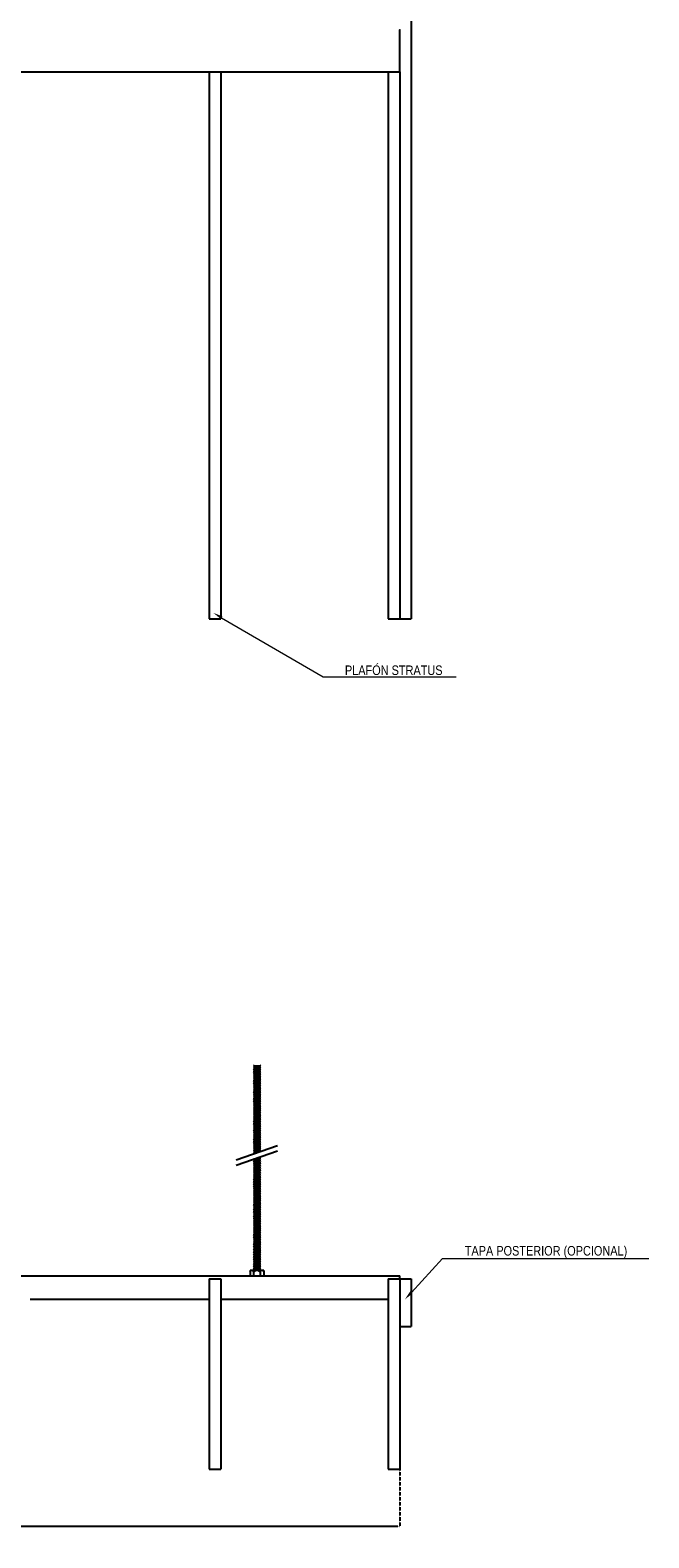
# Model space of a CAD drawing. Header units: millimetres. Extents: x 2538 to 24562, y 4449 to 23795.
# Tile 185 of 256: x 20633 to 21282, y 9377 to 10960. Entities that reach past the tile are written whole.
import ezdxf
from ezdxf import colors
from ezdxf.entities.mleader import LeaderData, LeaderLine
from ezdxf.math import Vec2, Vec3

# ---------------------------------------------------------------- set-up
doc = ezdxf.new("R2010")
doc.units = ezdxf.units.MM
doc.header["$PDMODE"] = 3
doc.linetypes.add('HIDDEN', pattern=[0.375, 0.25, -0.125])
doc.layers.add('_HD_tornillo', color=30, linetype='Continuous')
doc.layers.add('HD021_Text', color=2, linetype='Continuous', lineweight=9)
doc.layers.add('Make2D$Visible$Curves', color=7, linetype='Continuous', true_color=0x000000)
doc.layers.add('MEDIDAS', color=1, linetype='Continuous', true_color=0xff0000)
doc.styles.add('Arial Narrow', font='ARIALN.TTF')
doc.dimstyles.new('HD_DIM', dxfattribs={"dimtxt": 8, "dimasz": 2, "dimexe": 1, "dimexo": 0, "dimgap": 2, "dimtad": 0, "dimdec": 0, "dimzin": 0, "dimdsep": 46, "dimtxsty": 'Standard', "dimcen": 0, "dimclrd": 256, "dimclre": 251, "dimclrt": 7, "dimadec": 0, "dimazin": 0, "dimtp": 0.05, "dimtm": 0.05, "dimtfac": 0.6, "dimtdec": 0, "dimtofl": 0, "dimtmove": 0, "dimatfit": 3, "dimfxl": 1, "dimtolj": 2, "dimtzin": 0, "dimarcsym": 0})

# ---------------------------------------------------------------- blocks, each defined once
blk = doc.blocks.new('*D81')
at = {"layer": 'Defpoints', "color": 0, "transparency": 16777216}
for p in [(18620.5, 9449), (21020.5, 9449), (21020.5, 9388.9)]:
    blk.add_point(p, dxfattribs=at)
at = {"layer": 'MEDIDAS', "color": 251, "linetype": 'HIDDEN', "lineweight": -2, "transparency": 16777216}
for p, q in [((18620.5, 9449), (18620.5, 9387.9)), ((21020.5, 9449), (21020.5, 9387.9))]:
    blk.add_line(p, q, dxfattribs=at)
at = {"layer": 'MEDIDAS', "lineweight": -2, "transparency": 16777216}
for p, q in [((18622.5, 9388.9), (19793.2, 9388.9)), ((21018.5, 9388.9), (19847.8, 9388.9))]:
    blk.add_line(p, q, dxfattribs=at)
at = {"layer": 'MEDIDAS', "transparency": 16777216}
for points in [[(18622.5, 9389.2), (18622.5, 9388.6), (18620.5, 9388.9)], [(21018.5, 9389.2), (21018.5, 9388.6), (21020.5, 9388.9)]]:
    blk.add_solid(points, dxfattribs=at)
at = {"layer": 'MEDIDAS', "color": 7, "transparency": 16777216, "insert": (19820.5, 9388.9), "char_height": 8, "attachment_point": 5}
blk.add_mtext('\\A2;2400 mm', dxfattribs=at)

msp = doc.modelspace()

# ---------------------------------------------------------------- linework, layer by layer
at = {"layer": '_HD_tornillo'}
for p, q in [((20867.7, 9873.3), (20867.1, 9872.5)), ((20867.1, 9872.5), (20874.2, 9872.6)), ((20867.1, 9872.5), (20867.7, 9871.8)), ((20867.7, 9870.9), (20867.1, 9870.1)), ((20867.1, 9870.1), (20874.2, 9870.3)), ((20867.1, 9870.1), (20867.7, 9869.4)), ((20867.7, 9868.6), (20867.1, 9867.8)), ((20867.1, 9867.8), (20874.2, 9868)), ((20867.1, 9867.8), (20867.7, 9867.1)), ((20867.7, 9866.3), (20867.1, 9865.4)), ((20867.1, 9865.4), (20874.2, 9865.6)), ((20867.1, 9865.4), (20867.7, 9864.8)), ((20867.7, 9863.9), (20867.1, 9863.1)), ((20867.1, 9863.1), (20874.2, 9863.3)), ((20867.1, 9863.1), (20867.7, 9862.4)), ((20867.7, 9871.8), (20873.7, 9872)), ((20867.7, 9871.8), (20867.7, 9870.9)), ((20867.7, 9870.9), (20873.7, 9871.1)), ((20867.7, 9869.4), (20873.7, 9869.6)), ((20867.7, 9869.4), (20867.7, 9868.6)), ((20867.7, 9868.6), (20873.7, 9868.9)), ((20867.7, 9867.1), (20873.7, 9867.4)), ((20867.7, 9867.1), (20867.7, 9866.3)), ((20867.7, 9866.3), (20873.7, 9866.5)), ((20867.7, 9864.8), (20873.7, 9865)), ((20867.7, 9864.8), (20867.7, 9863.9)), ((20867.7, 9863.9), (20873.7, 9864.1)), ((20873.7, 9873.5), (20874.2, 9872.6)), ((20873.7, 9872), (20874.2, 9872.6)), ((20873.7, 9872), (20873.7, 9871.1)), ((20873.7, 9871.1), (20874.2, 9870.3)), ((20873.7, 9869.6), (20874.2, 9870.3)), ((20873.7, 9869.6), (20873.7, 9868.9)), ((20873.7, 9868.9), (20874.2, 9868)), ((20873.7, 9867.4), (20874.2, 9868)), ((20873.7, 9867.4), (20873.7, 9866.5)), ((20873.7, 9866.5), (20874.2, 9865.6)), ((20873.7, 9865), (20874.2, 9865.6)), ((20873.7, 9865), (20873.7, 9864.1)), ((20873.7, 9864.1), (20874.2, 9863.3)), ((20873.7, 9862.6), (20874.2, 9863.3)), ((20867.7, 9861.5), (20867.1, 9860.7)), ((20867.1, 9860.7), (20874.2, 9860.8)), ((20867.1, 9860.7), (20867.7, 9860)), ((20867.7, 9859.1), (20867.1, 9858.3)), ((20867.1, 9858.3), (20874.2, 9858.4)), ((20867.1, 9858.3), (20867.7, 9857.6)), ((20867.7, 9856.7), (20867.1, 9855.8)), ((20867.1, 9855.8), (20874.2, 9856)), ((20867.1, 9855.8), (20867.7, 9855.2)), ((20867.7, 9854.3), (20867.1, 9853.4)), ((20867.1, 9853.4), (20874.2, 9853.6)), ((20867.1, 9853.4), (20867.7, 9852.8)), ((20867.7, 9851.9), (20867.1, 9851.1)), ((20867.1, 9851.1), (20874.2, 9851.2)), ((20867.1, 9851.1), (20867.7, 9850.4)), ((20867.7, 9849.6), (20867.1, 9848.8)), ((20867.1, 9848.8), (20874.2, 9848.9)), ((20867.1, 9848.8), (20867.7, 9848.1)), ((20867.7, 9862.4), (20873.7, 9862.6)), ((20867.7, 9862.4), (20867.7, 9861.5)), ((20867.7, 9861.5), (20873.7, 9861.7)), ((20867.7, 9860), (20873.7, 9860.2)), ((20867.7, 9860), (20867.7, 9859.1)), ((20867.7, 9859.1), (20873.7, 9859.3)), ((20867.7, 9857.6), (20873.7, 9857.8)), ((20867.7, 9857.6), (20867.7, 9856.7)), ((20867.7, 9856.7), (20873.7, 9856.9)), ((20867.7, 9855.2), (20873.7, 9855.4)), ((20867.7, 9855.2), (20867.7, 9854.3)), ((20867.7, 9854.3), (20873.7, 9854.5)), ((20867.7, 9852.8), (20873.7, 9853)), ((20867.7, 9852.8), (20867.7, 9851.9)), ((20867.7, 9851.9), (20873.7, 9852.1)), ((20867.7, 9850.4), (20873.7, 9850.6)), ((20867.7, 9850.4), (20867.7, 9849.6)), ((20867.7, 9849.6), (20873.7, 9849.8)), ((20867.7, 9848.1), (20873.7, 9848.3)), ((20867.7, 9848.1), (20867.7, 9847.2)), ((20867.7, 9847.2), (20873.7, 9847.5)), ((20873.7, 9862.6), (20873.7, 9861.7)), ((20873.7, 9861.7), (20874.2, 9860.8)), ((20873.7, 9860.2), (20874.2, 9860.8)), ((20873.7, 9860.2), (20873.7, 9859.3)), ((20873.7, 9859.3), (20874.2, 9858.4)), ((20873.7, 9857.8), (20874.2, 9858.4)), ((20873.7, 9857.8), (20873.7, 9856.9)), ((20873.7, 9856.9), (20874.2, 9856)), ((20873.7, 9855.4), (20874.2, 9856)), ((20873.7, 9855.4), (20873.7, 9854.5)), ((20873.7, 9854.5), (20874.2, 9853.6)), ((20873.7, 9853), (20874.2, 9853.6)), ((20873.7, 9853), (20873.7, 9852.1)), ((20873.7, 9852.1), (20874.2, 9851.2)), ((20873.7, 9850.6), (20874.2, 9851.2)), ((20873.7, 9850.6), (20873.7, 9849.8)), ((20873.7, 9849.8), (20874.2, 9848.9)), ((20873.7, 9848.3), (20874.2, 9848.9)), ((20873.7, 9848.3), (20873.7, 9847.5)), ((20873.7, 9847.5), (20874.2, 9846.6)), ((20867.7, 9847.2), (20867.1, 9846.4)), ((20867.1, 9846.4), (20874.2, 9846.6)), ((20867.1, 9846.4), (20867.7, 9845.7)), ((20867.7, 9844.9), (20867.1, 9844)), ((20867.1, 9844), (20874.2, 9844.2)), ((20867.1, 9844), (20867.7, 9843.4)), ((20867.7, 9842.6), (20867.1, 9841.8)), ((20867.1, 9841.8), (20874.2, 9841.9)), ((20867.1, 9841.8), (20867.7, 9841.1)), ((20867.7, 9840.1), (20867.1, 9839.2)), ((20867.1, 9839.2), (20874.2, 9839.4)), ((20867.1, 9839.2), (20867.7, 9838.6)), ((20867.7, 9837.8), (20867.1, 9837)), ((20867.1, 9837), (20874.2, 9837.1)), ((20867.1, 9837), (20867.7, 9836.3)), ((20867.7, 9835.4), (20867.1, 9834.6)), ((20867.1, 9834.6), (20874.2, 9834.8)), ((20867.1, 9834.6), (20867.7, 9833.9)), ((20867.7, 9833), (20867.1, 9832.2)), ((20867.1, 9832.2), (20874.2, 9832.4)), ((20867.1, 9832.2), (20867.7, 9831.6)), ((20867.7, 9845.7), (20873.7, 9846)), ((20867.7, 9845.7), (20867.7, 9844.9)), ((20867.7, 9844.9), (20873.7, 9845.1)), ((20867.7, 9843.4), (20873.7, 9843.6)), ((20867.7, 9843.4), (20867.7, 9842.6)), ((20867.7, 9842.6), (20873.7, 9842.8)), ((20867.7, 9841.1), (20873.7, 9841.3)), ((20867.7, 9841.1), (20867.7, 9840.1)), ((20867.7, 9840.1), (20873.7, 9840.3)), ((20867.7, 9838.6), (20873.7, 9838.8)), ((20867.7, 9838.6), (20867.7, 9837.8)), ((20867.7, 9837.8), (20873.7, 9838)), ((20867.7, 9836.3), (20873.7, 9836.5)), ((20867.7, 9836.3), (20867.7, 9835.4)), ((20867.7, 9835.4), (20873.7, 9835.6)), ((20867.7, 9833.9), (20873.7, 9834.2)), ((20867.7, 9833.9), (20867.7, 9833)), ((20867.7, 9833), (20873.7, 9833.3)), ((20867.7, 9831.6), (20873.7, 9831.8)), ((20867.7, 9831.6), (20867.7, 9830.6)), ((20873.7, 9846), (20874.2, 9846.6)), ((20873.7, 9846), (20873.7, 9845.1)), ((20873.7, 9845.1), (20874.2, 9844.2)), ((20873.7, 9843.6), (20874.2, 9844.2)), ((20873.7, 9843.6), (20873.7, 9842.8)), ((20873.7, 9842.8), (20874.2, 9841.9)), ((20873.7, 9841.3), (20874.2, 9841.9)), ((20873.7, 9841.3), (20873.7, 9840.3)), ((20873.7, 9840.3), (20874.2, 9839.4)), ((20873.7, 9838.8), (20874.2, 9839.4)), ((20873.7, 9838.8), (20873.7, 9838)), ((20873.7, 9838), (20874.2, 9837.1)), ((20873.7, 9836.5), (20874.2, 9837.1)), ((20873.7, 9836.5), (20873.7, 9835.6)), ((20873.7, 9835.7), (20874.2, 9834.8)), ((20873.7, 9834.2), (20874.2, 9834.8)), ((20873.7, 9834.2), (20873.7, 9833.3)), ((20873.7, 9833.3), (20874.2, 9832.4)), ((20873.7, 9831.8), (20874.2, 9832.4)), ((20873.7, 9831.8), (20873.7, 9830.9)), ((20867.7, 9830.6), (20867.1, 9829.8)), ((20867.1, 9829.8), (20874.2, 9830)), ((20867.1, 9829.8), (20867.7, 9829.1)), ((20867.7, 9828.3), (20867.1, 9827.4)), ((20867.1, 9827.4), (20874.2, 9827.6)), ((20867.1, 9827.4), (20867.7, 9826.8)), ((20867.7, 9826), (20867.1, 9825.2)), ((20867.1, 9825.2), (20874.2, 9825.3)), ((20867.1, 9825.2), (20867.7, 9824.5)), ((20867.7, 9823.6), (20867.1, 9822.8)), ((20867.1, 9822.8), (20874.2, 9823)), ((20867.1, 9822.8), (20867.7, 9822.1)), ((20867.7, 9821.2), (20867.1, 9820.4)), ((20867.1, 9820.4), (20874.2, 9820.6)), ((20867.1, 9820.4), (20867.7, 9819.7)), ((20867.7, 9818.8), (20867.1, 9818)), ((20867.1, 9818), (20874.2, 9818.2)), ((20867.1, 9818), (20867.7, 9817.3)), ((20867.7, 9816.4), (20867.1, 9815.6)), ((20867.1, 9815.6), (20874.2, 9815.8)), ((20867.1, 9815.6), (20867.7, 9814.9)), ((20867.7, 9830.6), (20873.7, 9830.9)), ((20867.7, 9829.1), (20873.7, 9829.4)), ((20867.7, 9829.1), (20867.7, 9828.3)), ((20867.7, 9828.3), (20873.7, 9828.5)), ((20867.7, 9826.8), (20873.7, 9827)), ((20867.7, 9826.8), (20867.7, 9826)), ((20867.7, 9826), (20873.7, 9826.2)), ((20867.7, 9824.5), (20873.7, 9824.7)), ((20867.7, 9824.5), (20867.7, 9823.6)), ((20867.7, 9823.6), (20873.7, 9823.8)), ((20867.7, 9822.1), (20873.7, 9822.3)), ((20867.7, 9822.1), (20867.7, 9821.2)), ((20867.7, 9821.2), (20873.7, 9821.5)), ((20867.7, 9819.7), (20873.7, 9820)), ((20867.7, 9819.7), (20867.7, 9818.8)), ((20867.7, 9818.8), (20873.7, 9819.1)), ((20867.7, 9817.3), (20873.7, 9817.6)), ((20867.7, 9817.3), (20867.7, 9816.4)), ((20867.7, 9816.4), (20873.7, 9816.7)), ((20873.7, 9830.9), (20874.2, 9830)), ((20873.7, 9829.4), (20874.2, 9830)), ((20873.7, 9829.4), (20873.7, 9828.5)), ((20873.7, 9828.5), (20874.2, 9827.6)), ((20873.7, 9827), (20874.2, 9827.6)), ((20873.7, 9827), (20873.7, 9826.2)), ((20873.7, 9826.2), (20874.2, 9825.3)), ((20873.7, 9824.7), (20874.2, 9825.3)), ((20873.7, 9824.7), (20873.7, 9823.8)), ((20873.7, 9823.8), (20874.2, 9823)), ((20873.7, 9822.3), (20874.2, 9823)), ((20873.7, 9822.3), (20873.7, 9821.5)), ((20873.7, 9821.5), (20874.2, 9820.6)), ((20873.7, 9820), (20874.2, 9820.6)), ((20873.7, 9820), (20873.7, 9819.1)), ((20873.7, 9819.1), (20874.2, 9818.2)), ((20873.7, 9817.6), (20874.2, 9818.2)), ((20873.7, 9817.6), (20873.7, 9816.7)), ((20873.7, 9816.7), (20874.2, 9815.8)), ((20873.7, 9815.2), (20874.2, 9815.8)), ((20867.7, 9814), (20867.1, 9813.2)), ((20867.1, 9813.2), (20874.2, 9813.4)), ((20867.1, 9813.2), (20867.7, 9812.5)), ((20867.7, 9811.6), (20867.1, 9810.8)), ((20867.1, 9810.8), (20874.2, 9811)), ((20867.1, 9810.8), (20867.7, 9810.1)), ((20867.7, 9809.2), (20867.1, 9808.4)), ((20867.1, 9808.4), (20874.2, 9808.6)), ((20867.1, 9808.4), (20867.7, 9807.7)), ((20867.7, 9806.9), (20867.1, 9806.1)), ((20867.1, 9806.1), (20874.2, 9806.3)), ((20867.1, 9806.1), (20867.7, 9805.4)), ((20867.7, 9804.6), (20867.1, 9803.8)), ((20867.1, 9803.8), (20874.2, 9803.9)), ((20867.1, 9803.8), (20867.7, 9803.1)), ((20867.7, 9802.2), (20867.1, 9801.4)), ((20867.1, 9801.4), (20874.2, 9801.6)), ((20867.1, 9801.4), (20867.7, 9800.7)), ((20867.7, 9799.9), (20867.1, 9799.1)), ((20867.7, 9814.9), (20873.7, 9815.2)), ((20867.7, 9814.9), (20867.7, 9814)), ((20867.7, 9814), (20873.7, 9814.2)), ((20867.7, 9812.5), (20873.7, 9812.7)), ((20867.7, 9812.5), (20867.7, 9811.6)), ((20867.7, 9811.6), (20873.7, 9811.8)), ((20867.7, 9810.1), (20873.7, 9810.3)), ((20867.7, 9810.1), (20867.7, 9809.2)), ((20867.7, 9809.2), (20873.7, 9809.4)), ((20867.7, 9807.7), (20873.7, 9808)), ((20867.7, 9807.7), (20867.7, 9806.9)), ((20867.7, 9806.9), (20873.7, 9807.2)), ((20867.7, 9805.4), (20873.7, 9805.7)), ((20867.7, 9805.4), (20867.7, 9804.6)), ((20867.7, 9804.6), (20873.7, 9804.8)), ((20867.7, 9803.1), (20873.7, 9803.3)), ((20867.7, 9803.1), (20867.7, 9802.2)), ((20867.7, 9802.2), (20873.7, 9802.4)), ((20867.7, 9800.7), (20873.7, 9800.9)), ((20867.7, 9800.7), (20867.7, 9799.9)), ((20867.7, 9799.9), (20873.7, 9800.2)), ((20873.7, 9815.2), (20873.7, 9814.2)), ((20873.7, 9814.2), (20874.2, 9813.4)), ((20873.7, 9812.7), (20874.2, 9813.4)), ((20873.7, 9812.7), (20873.7, 9811.8)), ((20873.7, 9811.8), (20874.2, 9811)), ((20873.7, 9810.3), (20874.2, 9811)), ((20873.7, 9810.3), (20873.7, 9809.4)), ((20873.7, 9809.5), (20874.2, 9808.6)), ((20873.7, 9808), (20874.2, 9808.6)), ((20873.7, 9808), (20873.7, 9807.2)), ((20873.7, 9807.2), (20874.2, 9806.3)), ((20873.7, 9805.7), (20874.2, 9806.3)), ((20873.7, 9805.7), (20873.7, 9804.8)), ((20873.7, 9804.8), (20874.2, 9803.9)), ((20873.7, 9803.3), (20874.2, 9803.9)), ((20873.7, 9803.3), (20873.7, 9802.4)), ((20873.7, 9802.4), (20874.2, 9801.6)), ((20873.7, 9800.9), (20874.2, 9801.6)), ((20873.7, 9800.9), (20873.7, 9800.2)), ((20873.7, 9800.2), (20874.2, 9799.3)), ((20848.6, 9774), (20892.1, 9789)), ((20867.1, 9799.1), (20874.2, 9799.3)), ((20867.1, 9799.1), (20867.7, 9798.4)), ((20867.7, 9797.4), (20867.1, 9796.6)), ((20867.1, 9796.6), (20874.2, 9796.8)), ((20867.1, 9796.6), (20867.7, 9795.9)), ((20867.7, 9795.1), (20867.1, 9794.3)), ((20867.1, 9794.3), (20874.2, 9794.5)), ((20867.1, 9794.3), (20867.7, 9793.6)), ((20867.7, 9792.8), (20867.1, 9791.9)), ((20867.1, 9791.9), (20874.2, 9792.1)), ((20867.1, 9791.9), (20867.7, 9791.3)), ((20867.7, 9790.4), (20867.1, 9789.6)), ((20867.1, 9789.6), (20874.2, 9789.7)), ((20867.1, 9789.6), (20867.7, 9788.9)), ((20867.7, 9788), (20867.1, 9787.2)), ((20867.1, 9787.2), (20874.2, 9787.3)), ((20867.1, 9787.2), (20867.7, 9786.5)), ((20867.7, 9785.6), (20867.1, 9784.8)), ((20867.1, 9784.8), (20874.2, 9785)), ((20867.1, 9784.8), (20867.7, 9784.1)), ((20867.7, 9798.4), (20873.7, 9798.7)), ((20867.7, 9798.4), (20867.7, 9797.4)), ((20867.7, 9797.4), (20873.7, 9797.6)), ((20867.7, 9795.9), (20873.7, 9796.1)), ((20867.7, 9795.9), (20867.7, 9795.1)), ((20867.7, 9795.1), (20873.7, 9795.4)), ((20867.7, 9793.6), (20873.7, 9793.9)), ((20867.7, 9793.6), (20867.7, 9792.8)), ((20867.7, 9792.8), (20873.7, 9793)), ((20867.7, 9791.3), (20873.7, 9791.5)), ((20867.7, 9791.3), (20867.7, 9790.4)), ((20867.7, 9790.4), (20873.7, 9790.6)), ((20867.7, 9788.9), (20873.7, 9789.1)), ((20867.7, 9788.9), (20867.7, 9788)), ((20867.7, 9788), (20873.7, 9788.2)), ((20867.7, 9786.5), (20873.7, 9786.7)), ((20867.7, 9786.5), (20867.7, 9785.6)), ((20867.7, 9785.6), (20873.7, 9785.8)), ((20867.7, 9784.1), (20873.7, 9784.3)), ((20867.7, 9784.1), (20867.7, 9783.3)), ((20873.7, 9798.7), (20874.2, 9799.3)), ((20873.7, 9798.7), (20873.7, 9797.6)), ((20873.7, 9797.6), (20874.2, 9796.8)), ((20873.7, 9796.1), (20874.2, 9796.8)), ((20873.7, 9796.1), (20873.7, 9795.4)), ((20873.7, 9795.4), (20874.2, 9794.5)), ((20873.7, 9793.9), (20874.2, 9794.5)), ((20873.7, 9793.9), (20873.7, 9793)), ((20873.7, 9793), (20874.2, 9792.1)), ((20873.7, 9791.5), (20874.2, 9792.1)), ((20873.7, 9791.5), (20873.7, 9790.6)), ((20873.7, 9790.6), (20874.2, 9789.7)), ((20873.7, 9789.1), (20874.2, 9789.7)), ((20873.7, 9789.1), (20873.7, 9788.2)), ((20873.7, 9788.2), (20874.2, 9787.3)), ((20873.7, 9786.7), (20874.2, 9787.3)), ((20873.7, 9786.7), (20873.7, 9785.8)), ((20873.7, 9785.8), (20874.2, 9785)), ((20873.7, 9784.3), (20874.2, 9785)), ((20873.7, 9784.3), (20873.7, 9783.6)), ((20848.6, 9768.3), (20892.1, 9783.3)), ((20867.6, 9774.9), (20867, 9774.1)), ((20867, 9774.1), (20874.1, 9774.2)), ((20867, 9774.1), (20867.6, 9773.4)), ((20867.6, 9772.4), (20867, 9771.6)), ((20867, 9771.6), (20874.1, 9771.8)), ((20867, 9771.6), (20867.6, 9771)), ((20867.6, 9770), (20867, 9769.2)), ((20867, 9769.2), (20874.1, 9769.4)), ((20867, 9769.2), (20867.6, 9768.5)), ((20867.7, 9783.3), (20867.1, 9782.5)), ((20867.1, 9782.5), (20873.7, 9782.7)), ((20867.1, 9782.5), (20867.7, 9781.8)), ((20867.7, 9781), (20867.3, 9780.5)), ((20867.6, 9774.9), (20873.6, 9775.1)), ((20867.6, 9773.4), (20873.6, 9773.6)), ((20867.6, 9773.4), (20867.6, 9772.4)), ((20867.6, 9772.4), (20873.6, 9772.7)), ((20867.6, 9771), (20873.6, 9771.2)), ((20867.6, 9771), (20867.6, 9770)), ((20867.6, 9770), (20873.6, 9770.2)), ((20867.6, 9768.5), (20873.6, 9768.8)), ((20867.6, 9768.5), (20867.6, 9767.6)), ((20867.7, 9783.3), (20873.7, 9783.6)), ((20867.7, 9781.8), (20871.7, 9782)), ((20867.7, 9781.8), (20867.7, 9781)), ((20867.7, 9781), (20868.9, 9781)), ((20870.8, 9776), (20873.6, 9776)), ((20872.6, 9776.6), (20874.1, 9776.7)), ((20873.6, 9776), (20874.1, 9776.7)), ((20873.6, 9776), (20873.6, 9775.1)), ((20873.6, 9775.1), (20874.1, 9774.2)), ((20873.6, 9773.6), (20874.1, 9774.2)), ((20873.6, 9773.6), (20873.6, 9772.7)), ((20873.6, 9772.7), (20874.1, 9771.8)), ((20873.6, 9771.2), (20874.1, 9771.8)), ((20873.6, 9771.2), (20873.6, 9770.2)), ((20873.6, 9770.3), (20874.1, 9769.4)), ((20873.6, 9768.8), (20874.1, 9769.4)), ((20873.6, 9768.8), (20873.6, 9767.8)), ((20873.7, 9783.6), (20874.1, 9782.8)), ((20873.9, 9777.1), (20874.1, 9776.7)), ((20867.6, 9767.6), (20867, 9766.8)), ((20867, 9766.8), (20874.1, 9767)), ((20867, 9766.8), (20867.6, 9766.1)), ((20867.6, 9765.2), (20867, 9764.4)), ((20867, 9764.4), (20874.1, 9764.5)), ((20867, 9764.4), (20867.6, 9763.7)), ((20867.6, 9762.8), (20867, 9761.9)), ((20867, 9761.9), (20874.1, 9762.1)), ((20867, 9761.9), (20867.6, 9761.3)), ((20867.6, 9760.3), (20867, 9759.5)), ((20867, 9759.5), (20874.1, 9759.7)), ((20867, 9759.5), (20867.6, 9758.8)), ((20867.6, 9757.9), (20867, 9757.1)), ((20867, 9757.1), (20874.1, 9757.3)), ((20867, 9757.1), (20867.6, 9756.4)), ((20867.7, 9755.5), (20867.1, 9754.7)), ((20867.1, 9754.7), (20874.2, 9754.9)), ((20867.1, 9754.7), (20867.7, 9754)), ((20867.7, 9753.1), (20867.1, 9752.3)), ((20867.1, 9752.3), (20874.2, 9752.4)), ((20867.1, 9752.3), (20867.7, 9751.6)), ((20867.6, 9767.6), (20873.6, 9767.8)), ((20867.6, 9766.1), (20873.6, 9766.3)), ((20867.6, 9766.1), (20867.6, 9765.2)), ((20867.6, 9765.2), (20873.6, 9765.4)), ((20867.6, 9763.7), (20873.6, 9763.9)), ((20867.6, 9763.7), (20867.6, 9762.8)), ((20867.6, 9762.8), (20873.6, 9763)), ((20867.6, 9761.3), (20873.6, 9761.5)), ((20867.6, 9761.3), (20867.6, 9760.3)), ((20867.6, 9760.3), (20873.6, 9760.6)), ((20867.6, 9758.8), (20873.6, 9759.1)), ((20867.6, 9758.8), (20867.6, 9757.9)), ((20867.6, 9757.9), (20873.6, 9758.1)), ((20867.6, 9756.4), (20873.6, 9756.6)), ((20867.6, 9756.4), (20867.6, 9755.5)), ((20867.7, 9755.5), (20873.7, 9755.7)), ((20867.7, 9754), (20873.7, 9754.2)), ((20867.7, 9754), (20867.7, 9753.1)), ((20867.7, 9753.1), (20873.7, 9753.3)), ((20873.6, 9767.8), (20874.1, 9767)), ((20873.6, 9766.3), (20874.1, 9767)), ((20873.6, 9766.3), (20873.6, 9765.4)), ((20873.6, 9765.4), (20874.1, 9764.5)), ((20873.6, 9763.9), (20874.1, 9764.5)), ((20873.6, 9763.9), (20873.6, 9763)), ((20873.6, 9763), (20874.1, 9762.1)), ((20873.6, 9761.5), (20874.1, 9762.1)), ((20873.6, 9761.5), (20873.6, 9760.6)), ((20873.6, 9760.6), (20874.1, 9759.7)), ((20873.6, 9759.1), (20874.1, 9759.7)), ((20873.6, 9759.1), (20873.6, 9758.1)), ((20873.6, 9758.1), (20874.1, 9757.3)), ((20873.6, 9756.6), (20874.1, 9757.3)), ((20873.6, 9756.6), (20873.6, 9755.7)), ((20873.7, 9755.7), (20874.2, 9754.9)), ((20873.7, 9754.2), (20874.2, 9754.9)), ((20873.7, 9754.2), (20873.7, 9753.3)), ((20873.7, 9753.3), (20874.2, 9752.4)), ((20873.7, 9751.8), (20874.2, 9752.4)), ((20867.7, 9750.7), (20867.1, 9749.8)), ((20867.1, 9749.8), (20874.2, 9750)), ((20867.1, 9749.8), (20867.7, 9749.2)), ((20867.7, 9748.3), (20867.1, 9747.4)), ((20867.1, 9747.4), (20874.2, 9747.6)), ((20867.1, 9747.4), (20867.7, 9746.8)), ((20867.7, 9745.8), (20867.1, 9745)), ((20867.1, 9745), (20874.2, 9745.2)), ((20867.1, 9745), (20867.7, 9744.3)), ((20867.7, 9743.4), (20867.1, 9742.6)), ((20867.1, 9742.6), (20874.2, 9742.8)), ((20867.1, 9742.6), (20867.7, 9741.9)), ((20867.7, 9741), (20867.1, 9740.2)), ((20867.1, 9740.2), (20874.2, 9740.3)), ((20867.1, 9740.2), (20867.7, 9739.5)), ((20867.7, 9738.6), (20867.1, 9737.7)), ((20867.1, 9737.7), (20874.2, 9737.9)), ((20867.1, 9737.7), (20867.7, 9737.1)), ((20867.7, 9751.6), (20873.7, 9751.8)), ((20867.7, 9751.6), (20867.7, 9750.7)), ((20867.7, 9750.7), (20873.7, 9750.9)), ((20867.7, 9749.2), (20873.7, 9749.4)), ((20867.7, 9749.2), (20867.7, 9748.3)), ((20867.7, 9748.3), (20873.7, 9748.5)), ((20867.7, 9746.8), (20873.7, 9747)), ((20867.7, 9746.8), (20867.7, 9745.8)), ((20867.7, 9745.8), (20873.7, 9746)), ((20867.7, 9744.3), (20873.7, 9744.6)), ((20867.7, 9744.3), (20867.7, 9743.4)), ((20867.7, 9743.4), (20873.7, 9743.6)), ((20867.7, 9741.9), (20873.7, 9742.1)), ((20867.7, 9741.9), (20867.7, 9741)), ((20867.7, 9741), (20873.7, 9741.2)), ((20867.7, 9739.5), (20873.7, 9739.7)), ((20867.7, 9739.5), (20867.7, 9738.6)), ((20867.7, 9738.6), (20873.7, 9738.8)), ((20867.7, 9737.1), (20873.7, 9737.3)), ((20867.7, 9737.1), (20867.7, 9736.1)), ((20873.7, 9751.8), (20873.7, 9750.9)), ((20873.7, 9750.9), (20874.2, 9750)), ((20873.7, 9749.4), (20874.2, 9750)), ((20873.7, 9749.4), (20873.7, 9748.5)), ((20873.7, 9748.5), (20874.2, 9747.6)), ((20873.7, 9747), (20874.2, 9747.6)), ((20873.7, 9747), (20873.7, 9746)), ((20873.7, 9746.1), (20874.2, 9745.2)), ((20873.7, 9744.6), (20874.2, 9745.2)), ((20873.7, 9744.6), (20873.7, 9743.6)), ((20873.7, 9743.6), (20874.2, 9742.8)), ((20873.7, 9742.1), (20874.2, 9742.8)), ((20873.7, 9742.1), (20873.7, 9741.2)), ((20873.7, 9741.2), (20874.2, 9740.3)), ((20873.7, 9739.7), (20874.2, 9740.3)), ((20873.7, 9739.7), (20873.7, 9738.8)), ((20873.7, 9738.8), (20874.2, 9737.9)), ((20873.7, 9737.3), (20874.2, 9737.9)), ((20873.7, 9737.3), (20873.7, 9736.4)), ((20867.7, 9736.1), (20867.1, 9735.3)), ((20867.1, 9735.3), (20874.2, 9735.5)), ((20867.1, 9735.3), (20867.7, 9734.6)), ((20867.7, 9733.7), (20867.1, 9732.9)), ((20867.1, 9732.9), (20874.2, 9733.1)), ((20867.1, 9732.9), (20867.7, 9732.2)), ((20867.7, 9731.3), (20867.1, 9730.5)), ((20867.1, 9730.5), (20874.2, 9730.7)), ((20867.1, 9730.5), (20867.7, 9729.8)), ((20867.7, 9728.9), (20867.1, 9728.1)), ((20867.1, 9728.1), (20874.2, 9728.2)), ((20867.1, 9728.1), (20867.7, 9727.4)), ((20867.7, 9726.5), (20867.1, 9725.6)), ((20867.1, 9725.6), (20874.2, 9725.8)), ((20867.1, 9725.6), (20867.7, 9725)), ((20867.7, 9724), (20867.1, 9723.2)), ((20867.1, 9723.2), (20874.2, 9723.4)), ((20867.1, 9723.2), (20867.7, 9722.5)), ((20867.7, 9721.6), (20867.1, 9720.8)), ((20867.1, 9720.8), (20874.2, 9721)), ((20867.1, 9720.8), (20867.7, 9720.1)), ((20867.7, 9736.1), (20873.7, 9736.4)), ((20867.7, 9734.6), (20873.7, 9734.9)), ((20867.7, 9734.6), (20867.7, 9733.7)), ((20867.7, 9733.7), (20873.7, 9733.9)), ((20867.7, 9732.2), (20873.7, 9732.5)), ((20867.7, 9732.2), (20867.7, 9731.3)), ((20867.7, 9731.3), (20873.7, 9731.5)), ((20867.7, 9729.8), (20873.7, 9730)), ((20867.7, 9729.8), (20867.7, 9728.9)), ((20867.7, 9728.9), (20873.7, 9729.1)), ((20867.7, 9727.4), (20873.7, 9727.6)), ((20867.7, 9727.4), (20867.7, 9726.5)), ((20867.7, 9726.5), (20873.7, 9726.7)), ((20867.7, 9725), (20873.7, 9725.2)), ((20867.7, 9725), (20867.7, 9724)), ((20867.7, 9724), (20873.7, 9724.3)), ((20867.7, 9722.5), (20873.7, 9722.8)), ((20867.7, 9722.5), (20867.7, 9721.6)), ((20867.7, 9721.6), (20873.7, 9721.8)), ((20873.7, 9736.4), (20874.2, 9735.5)), ((20873.7, 9734.9), (20874.2, 9735.5)), ((20873.7, 9734.9), (20873.7, 9733.9)), ((20873.7, 9734), (20874.2, 9733.1)), ((20873.7, 9732.5), (20874.2, 9733.1)), ((20873.7, 9732.5), (20873.7, 9731.5)), ((20873.7, 9731.5), (20874.2, 9730.7)), ((20873.7, 9730), (20874.2, 9730.7)), ((20873.7, 9730), (20873.7, 9729.1)), ((20873.7, 9729.1), (20874.2, 9728.2)), ((20873.7, 9727.6), (20874.2, 9728.2)), ((20873.7, 9727.6), (20873.7, 9726.7)), ((20873.7, 9726.7), (20874.2, 9725.8)), ((20873.7, 9725.2), (20874.2, 9725.8)), ((20873.7, 9725.2), (20873.7, 9724.3)), ((20873.7, 9724.3), (20874.2, 9723.4)), ((20873.7, 9722.8), (20874.2, 9723.4)), ((20873.7, 9722.8), (20873.7, 9721.8)), ((20873.7, 9721.9), (20874.2, 9721)), ((20873.7, 9720.3), (20874.2, 9721)), ((20867.7, 9719.2), (20867.1, 9718.4)), ((20867.1, 9718.4), (20874.2, 9718.6)), ((20867.1, 9718.4), (20867.7, 9717.7)), ((20867.7, 9716.8), (20867.1, 9716)), ((20867.1, 9716), (20874.2, 9716.1)), ((20867.1, 9716), (20867.7, 9715.3)), ((20867.7, 9714.4), (20867.1, 9713.5)), ((20867.1, 9713.5), (20874.2, 9713.7)), ((20867.1, 9713.5), (20867.7, 9712.9)), ((20867.7, 9711.9), (20867.1, 9711.1)), ((20867.1, 9711.1), (20874.2, 9711.3)), ((20867.1, 9711.1), (20867.7, 9710.4)), ((20867.7, 9709.5), (20867.1, 9708.7)), ((20867.1, 9708.7), (20874.2, 9708.9)), ((20867.1, 9708.7), (20867.7, 9708)), ((20867.7, 9707.1), (20867.1, 9706.3)), ((20867.1, 9706.3), (20874.2, 9706.5)), ((20867.1, 9706.3), (20867.7, 9705.6)), ((20867.7, 9720.1), (20873.7, 9720.3)), ((20867.7, 9720.1), (20867.7, 9719.2)), ((20867.7, 9719.2), (20873.7, 9719.4)), ((20867.7, 9717.7), (20873.7, 9717.9)), ((20867.7, 9717.7), (20867.7, 9716.8)), ((20867.7, 9716.8), (20873.7, 9717)), ((20867.7, 9715.3), (20873.7, 9715.5)), ((20867.7, 9715.3), (20867.7, 9714.4)), ((20867.7, 9714.4), (20873.7, 9714.6)), ((20867.7, 9712.9), (20873.7, 9713.1)), ((20867.7, 9712.9), (20867.7, 9711.9)), ((20867.7, 9711.9), (20873.7, 9712.2)), ((20867.7, 9710.4), (20873.7, 9710.7)), ((20867.7, 9710.4), (20867.7, 9709.5)), ((20867.7, 9709.5), (20873.7, 9709.7)), ((20867.7, 9708), (20873.7, 9708.2)), ((20867.7, 9708), (20867.7, 9707.1)), ((20867.7, 9707.1), (20873.7, 9707.3)), ((20867.7, 9705.6), (20873.7, 9705.8)), ((20867.7, 9705.6), (20867.7, 9704.7)), ((20867.7, 9704.7), (20873.7, 9704.9)), ((20873.7, 9720.3), (20873.7, 9719.4)), ((20873.7, 9719.4), (20874.2, 9718.6)), ((20873.7, 9717.9), (20874.2, 9718.6)), ((20873.7, 9717.9), (20873.7, 9717)), ((20873.7, 9717), (20874.2, 9716.1)), ((20873.7, 9715.5), (20874.2, 9716.1)), ((20873.7, 9715.5), (20873.7, 9714.6)), ((20873.7, 9714.6), (20874.2, 9713.7)), ((20873.7, 9713.1), (20874.2, 9713.7)), ((20873.7, 9713.1), (20873.7, 9712.2)), ((20873.7, 9712.2), (20874.2, 9711.3)), ((20873.7, 9710.7), (20874.2, 9711.3)), ((20873.7, 9710.7), (20873.7, 9709.7)), ((20873.7, 9709.7), (20874.2, 9708.9)), ((20873.7, 9708.2), (20874.2, 9708.9)), ((20873.7, 9708.2), (20873.7, 9707.3)), ((20873.7, 9707.3), (20874.2, 9706.5)), ((20873.7, 9705.8), (20874.2, 9706.5)), ((20873.7, 9705.8), (20873.7, 9704.9)), ((20873.7, 9704.9), (20874.2, 9704)), ((20867.7, 9704.7), (20867.1, 9703.8)), ((20867.1, 9703.8), (20874.2, 9704)), ((20867.1, 9703.8), (20867.7, 9703.2)), ((20867.7, 9702.3), (20867.1, 9701.4)), ((20867.1, 9701.4), (20874.2, 9701.6)), ((20867.1, 9701.4), (20867.7, 9700.8)), ((20867.7, 9699.8), (20867.1, 9699)), ((20867.1, 9699), (20874.2, 9699.2)), ((20867.1, 9699), (20867.7, 9698.3)), ((20867.7, 9697.4), (20867.1, 9696.6)), ((20867.1, 9696.6), (20874.2, 9696.8)), ((20867.1, 9696.6), (20867.7, 9695.9)), ((20867.7, 9695), (20867.1, 9694.2)), ((20867.1, 9694.2), (20874.2, 9694.3)), ((20867.1, 9694.2), (20867.7, 9693.5)), ((20867.7, 9692.6), (20867.1, 9691.8)), ((20867.1, 9691.8), (20874.2, 9691.9)), ((20867.1, 9691.8), (20867.7, 9691.1)), ((20867.7, 9690), (20867.1, 9689.2)), ((20867.1, 9689.2), (20874.2, 9689.4)), ((20867.1, 9689.2), (20867.7, 9688.5)), ((20867.7, 9703.2), (20873.7, 9703.4)), ((20867.7, 9703.2), (20867.7, 9702.3)), ((20867.7, 9702.3), (20873.7, 9702.5)), ((20867.7, 9700.8), (20873.7, 9701)), ((20867.7, 9700.8), (20867.7, 9699.8)), ((20867.7, 9699.8), (20873.7, 9700.1)), ((20867.7, 9698.3), (20873.7, 9698.6)), ((20867.7, 9698.3), (20867.7, 9697.4)), ((20867.7, 9697.4), (20873.7, 9697.6)), ((20867.7, 9695.9), (20873.7, 9696.1)), ((20867.7, 9695.9), (20867.7, 9695)), ((20867.7, 9695), (20873.7, 9695.2)), ((20867.7, 9693.5), (20873.7, 9693.7)), ((20867.7, 9693.5), (20867.7, 9692.6)), ((20867.7, 9692.6), (20873.7, 9692.8)), ((20867.7, 9691.1), (20873.7, 9691.3)), ((20867.7, 9691.1), (20867.7, 9690)), ((20867.7, 9690), (20873.7, 9690.3)), ((20873.7, 9703.4), (20874.2, 9704)), ((20873.7, 9703.4), (20873.7, 9702.5)), ((20873.7, 9702.5), (20874.2, 9701.6)), ((20873.7, 9701), (20874.2, 9701.6)), ((20873.7, 9701), (20873.7, 9700.1)), ((20873.7, 9700.1), (20874.2, 9699.2)), ((20873.7, 9698.6), (20874.2, 9699.2)), ((20873.7, 9698.6), (20873.7, 9697.6)), ((20873.7, 9697.6), (20874.2, 9696.8)), ((20873.7, 9696.1), (20874.2, 9696.8)), ((20873.7, 9696.1), (20873.7, 9695.2)), ((20873.7, 9695.2), (20874.2, 9694.3)), ((20873.7, 9693.7), (20874.2, 9694.3)), ((20873.7, 9693.7), (20873.7, 9692.8)), ((20873.7, 9692.8), (20874.2, 9691.9)), ((20873.7, 9691.3), (20874.2, 9691.9)), ((20873.7, 9691.3), (20873.7, 9690.3)), ((20873.7, 9690.3), (20874.2, 9689.4)), ((20873.7, 9688.8), (20874.2, 9689.4)), ((20867.7, 9687.6), (20867.1, 9686.8)), ((20867.1, 9686.8), (20874.2, 9686.9)), ((20867.1, 9686.8), (20867.7, 9686.1)), ((20867.7, 9685.2), (20867.1, 9684.4)), ((20867.1, 9684.4), (20874.2, 9684.5)), ((20867.1, 9684.4), (20867.7, 9683.7)), ((20867.7, 9682.8), (20867.1, 9681.7)), ((20867.1, 9681.7), (20874.2, 9681.8)), ((20867.1, 9681.7), (20867.7, 9681)), ((20867.7, 9679.7), (20867.1, 9678.7)), ((20867.1, 9678.7), (20874.2, 9678.8)), ((20867.1, 9678.7), (20867.7, 9678)), ((20867.7, 9676.8), (20867.1, 9676)), ((20867.1, 9676), (20874.2, 9676.2)), ((20867.1, 9676), (20867.7, 9675.3)), ((20867.7, 9674.4), (20867.1, 9673.6)), ((20867.1, 9673.6), (20874.2, 9673.8)), ((20867.1, 9673.6), (20867.7, 9672.9)), ((20867.7, 9688.5), (20873.7, 9688.8)), ((20867.7, 9688.5), (20867.7, 9687.6)), ((20867.7, 9687.6), (20873.7, 9687.8)), ((20867.7, 9686.1), (20873.7, 9686.3)), ((20867.7, 9686.1), (20867.7, 9685.2)), ((20867.7, 9685.2), (20873.7, 9685.4)), ((20867.7, 9683.7), (20873.7, 9683.9)), ((20867.7, 9683.7), (20867.7, 9682.8)), ((20867.7, 9682.5), (20873.7, 9682.7)), ((20867.7, 9681), (20873.7, 9681.2)), ((20867.7, 9681), (20867.7, 9679.7)), ((20867.7, 9679.5), (20873.7, 9679.7)), ((20867.7, 9678), (20873.7, 9678.2)), ((20867.7, 9678), (20867.7, 9676.8)), ((20867.7, 9676.8), (20873.7, 9677)), ((20867.7, 9675.3), (20873.7, 9675.5)), ((20867.7, 9675.3), (20867.7, 9674.4)), ((20867.7, 9674.4), (20873.7, 9674.6)), ((20867.7, 9672.9), (20873.7, 9673.1)), ((20873.7, 9688.8), (20873.7, 9687.8)), ((20873.7, 9687.8), (20874.2, 9686.9)), ((20873.7, 9686.3), (20874.2, 9686.9)), ((20873.7, 9686.3), (20873.7, 9685.4)), ((20873.7, 9685.4), (20874.2, 9684.5)), ((20873.7, 9683.9), (20874.2, 9684.5)), ((20873.7, 9683.9), (20873.7, 9683)), ((20873.7, 9683), (20874.2, 9681.8)), ((20873.7, 9681.2), (20874.2, 9681.8)), ((20873.7, 9681.2), (20873.7, 9679.9)), ((20873.7, 9679.9), (20874.2, 9678.8)), ((20873.7, 9678.2), (20874.2, 9678.8)), ((20873.7, 9678.2), (20873.7, 9677)), ((20873.7, 9677), (20874.2, 9676.2)), ((20873.7, 9675.5), (20874.2, 9676.2)), ((20873.7, 9675.5), (20873.7, 9674.6)), ((20873.7, 9674.6), (20874.2, 9673.8)), ((20873.7, 9673.1), (20874.2, 9673.8)), ((20873.7, 9673.1), (20873.7, 9672.2)), ((20877.7, 9657.8), (20863.3, 9657.8)), ((20863.3, 9657.8), (20863.3, 9652.1)), ((20866.9, 9657.8), (20866.9, 9652.1)), ((20867.7, 9672), (20867.1, 9671.1)), ((20867.1, 9671.1), (20874.2, 9671.3)), ((20867.1, 9671.1), (20867.7, 9670.5)), ((20867.7, 9669.6), (20867.1, 9668.7)), ((20867.1, 9668.7), (20874.2, 9668.9)), ((20867.1, 9668.7), (20867.7, 9668.1)), ((20867.7, 9667.1), (20867.1, 9666.3)), ((20867.1, 9666.3), (20874.2, 9666.5)), ((20867.1, 9666.3), (20867.7, 9665.6)), ((20867.7, 9664.6), (20867.1, 9663.8)), ((20867.1, 9663.8), (20874.2, 9663.9)), ((20867.1, 9663.8), (20867.7, 9663.1)), ((20867.7, 9662.1), (20867.1, 9661.3)), ((20867.1, 9661.3), (20874.2, 9661.5)), ((20867.1, 9661.3), (20867.7, 9660.6)), ((20867.7, 9659.7), (20867.1, 9658.9)), ((20867.1, 9658.9), (20874.2, 9659.1)), ((20867.1, 9658.9), (20867.7, 9658.2)), ((20867.7, 9672.9), (20867.7, 9672)), ((20867.7, 9672), (20873.7, 9672.2)), ((20867.7, 9670.5), (20873.7, 9670.7)), ((20867.7, 9670.5), (20867.7, 9669.6)), ((20867.7, 9669.6), (20873.7, 9669.8)), ((20867.7, 9668.1), (20873.7, 9668.3)), ((20867.7, 9668.1), (20867.7, 9667.1)), ((20867.7, 9667.1), (20873.7, 9667.4)), ((20867.7, 9665.6), (20873.7, 9665.9)), ((20867.7, 9665.6), (20867.7, 9664.6)), ((20867.7, 9664.6), (20873.7, 9664.8)), ((20867.7, 9663.1), (20873.7, 9663.3)), ((20867.7, 9663.1), (20867.7, 9662.1)), ((20867.7, 9662.1), (20873.7, 9662.4)), ((20867.7, 9660.6), (20873.7, 9660.9)), ((20867.7, 9660.6), (20867.7, 9659.7)), ((20867.7, 9659.7), (20873.7, 9660)), ((20867.7, 9659.7), (20873.7, 9660)), ((20867.7, 9658.2), (20873.7, 9658.5)), ((20867.7, 9658.2), (20867.7, 9657.8)), ((20873.7, 9672.2), (20874.2, 9671.3)), ((20873.7, 9670.7), (20874.2, 9671.3)), ((20873.7, 9670.7), (20873.7, 9669.8)), ((20873.7, 9669.8), (20874.2, 9668.9)), ((20873.7, 9668.3), (20874.2, 9668.9)), ((20873.7, 9668.3), (20873.7, 9667.4)), ((20873.7, 9667.4), (20874.2, 9666.5)), ((20873.7, 9665.9), (20874.2, 9666.5)), ((20873.7, 9665.9), (20873.7, 9664.8)), ((20873.7, 9664.8), (20874.2, 9663.9)), ((20873.7, 9663.3), (20874.2, 9663.9)), ((20873.7, 9663.3), (20873.7, 9662.4)), ((20873.7, 9662.4), (20874.2, 9661.5)), ((20873.7, 9660.9), (20874.2, 9661.5)), ((20873.7, 9660.9), (20873.7, 9660)), ((20873.7, 9660), (20874.2, 9659.1)), ((20873.7, 9658.5), (20874.2, 9659.1)), ((20873.7, 9658.5), (20873.7, 9657.8)), ((20874.1, 9657.8), (20874.1, 9652.1)), ((20877.7, 9657.8), (20877.7, 9652.1)), ((20863.3, 9652.1), (20877.7, 9652.1))]:
    msp.add_line(p, q, dxfattribs=at)
for centre, radius, start, end in [((20865.1, 9655.9), 1.86, 12.3317, 167.6683), ((20870.5, 9652.6), 5.16, 45.7706, 134.2294), ((20875.9, 9656), 1.81, 11.1529, 168.8471)]:
    msp.add_arc(centre, radius, start, end, dxfattribs=at)
at = {"layer": 'Make2D$Visible$Curves', "color": 7, "lineweight": -3}
for points in [[(21032.5, 12741.8), (21032.5, 11541.8), (21032.5, 10341.8)], [(21020.5, 10917.5), (21020.5, 10938.5), (21020.5, 10959.6)], [(18620.5, 10916.5), (19820.5, 10916.5), (21020.5, 10916.5)], [(20820.5, 10916.5), (20820.5, 10629.1), (20820.5, 10341.8)], [(20832.5, 10916.5), (20832.5, 10629.1), (20832.5, 10341.8)], [(21008.5, 10916.5), (21008.5, 10629.1), (21008.5, 10341.8)], [(21020.5, 10916.5), (21020.5, 10629.1), (21020.5, 10341.8)], [(20820.5, 10341.8), (20826.5, 10341.8), (20832.5, 10341.8)], [(21008.5, 10341.8), (21014.5, 10341.8), (21020.5, 10341.8)], [(21020.5, 10341.8), (21026.5, 10341.8), (21032.5, 10341.8)], [(18620.5, 9652.1), (19820.5, 9652.1), (21020.5, 9652.1)], [(20820.5, 9649), (20820.5, 9549), (20820.5, 9449)], [(20820.5, 9649), (20826.5, 9649), (20832.5, 9649)], [(20832.5, 9649), (20832.5, 9549), (20832.5, 9449)], [(21008.5, 9649), (21008.5, 9549), (21008.5, 9449)], [(21008.5, 9649), (21014.5, 9649), (21020.5, 9649)], [(21020.5, 9649), (21020.5, 9549), (21020.5, 9449)], [(21020.5, 9649), (21026.5, 9649), (21032.5, 9649)], [(21032.5, 9649), (21032.5, 9620.4), (21032.5, 9599)], [(20820.5, 9627.1), (20726.5, 9627.1), (20632.5, 9627.1)], [(21008.5, 9627.1), (20920.5, 9627.1), (20832.5, 9627.1)], [(21020.5, 9599), (21026.5, 9599), (21032.5, 9599)], [(20820.5, 9449), (20826.5, 9449), (20832.5, 9449)], [(21008.5, 9449), (21014.5, 9449), (21020.5, 9449)]]:
    msp.add_open_spline(points, degree=2, dxfattribs=at)
for points, weights in [([(21020.5, 10959.6), (21020.5, 10960.6), (21020.5, 10960.6)], [1, 0.707106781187, 1]), ([(21020.5, 10916.5), (21020.5, 10916.5), (21020.5, 10917.5)], [1, 0.707106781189, 1])]:
    msp.add_rational_spline(points, weights, degree=2, dxfattribs=at)
msp.add_open_spline([(21020.5, 9649), (21020.5, 9649), (21020.5, 9649), (21020.5, 9650.1), (21020.5, 9652.1)], degree=2, knots=[4.3473111, 4.3473111, 4.3473111, 4.4473111, 4.4473111, 4.6559246, 4.6559246, 4.6559246], dxfattribs=at)

# ---------------------------------------------------------------- dimensions: what is measured, and where the dimension line sits
at = {"layer": 'MEDIDAS'}
dim = msp.add_linear_dim(base=(21020.5, 9388.9), p1=(18620.5, 9449), p2=(21020.5, 9449), text='<> mm', dimstyle='HD_DIM', dxfattribs=at)
dim.commit()
dim.dimension.update_dxf_attribs({"geometry": '*D81', "text_midpoint": (19820.5, 9388.9)})

# ---------------------------------------------------------------- leaders
at = {"layer": 'HD021_Text'}
ml = msp.add_multileader_mtext('Standard', dxfattribs=at)
ml.set_content('PLAFÓN STRATUS', color=5, style='Arial Narrow')
ml.set_leader_properties(color=5, linetype='ByLayer', lineweight=15)
ml.build(insert=Vec2(0, 0))
ml.multileader.update_dxf_attribs({"text_left_attachment_type": 6, "text_right_attachment_type": 6, "dogleg_length": 0.1, "arrow_head_size": 10, "scale": 5})
ctx = ml.context
ctx.base_point, ctx.scale, ctx.char_height, ctx.arrow_head_size, ctx.landing_gap_size, ctx.plane_origin = Vec3(20949.4, 10281), 5, 10, 10, 15, Vec3(21020.9, 10254.4)
ctx.left_attachment, ctx.right_attachment, ctx.text_align_type = 6, 6, 2
notes = []
notes.append((ctx, [(1, (1, 1, 0), (20940.1, 10281), (1, 0), 9.29, [(1, [(20824.9, 10348.2)], 0, [])])]))
ctx.mtext.insert, ctx.mtext.width, ctx.mtext.alignment, ctx.mtext.flow_direction = Vec3(21065.4, 10293), 287.858, 3, 5
ml = msp.add_multileader_mtext('Standard', dxfattribs=at)
ml.set_content('TAPA POSTERIOR (OPCIONAL)', color=5, style='Arial Narrow')
ml.set_leader_properties(color=5, linetype='ByLayer', lineweight=15)
ml.build(insert=Vec2(0, 0))
ml.multileader.update_dxf_attribs({"text_left_attachment_type": 6, "text_right_attachment_type": 6, "dogleg_length": 0.1, "arrow_head_size": 10, "scale": 5})
ctx = ml.context
ctx.base_point, ctx.scale, ctx.char_height, ctx.arrow_head_size, ctx.landing_gap_size, ctx.plane_origin = Vec3(21074.7, 9670.4), 5, 10, 10, 15, Vec3(21146.1, 9643.8)
ctx.left_attachment, ctx.right_attachment, ctx.text_align_type = 6, 6, 2
notes.append((ctx, [(1, (1, 1, 0), (21065.4, 9670.4), (1, 0), 9.29, [(1, [(21025.9, 9627.3)], 0, [])])]))
ctx.mtext.insert, ctx.mtext.width, ctx.mtext.alignment, ctx.mtext.flow_direction = Vec3(21259.3, 9683.4), 287.858, 3, 5
for ctx, leaders in notes:
    for number, flags, end, landing, length, lines in leaders:
        leader = LeaderData()
        leader.index, (leader.has_last_leader_line, leader.has_dogleg_vector, leader.attachment_direction) = number, flags
        leader.last_leader_point, leader.dogleg_vector, leader.dogleg_length = Vec3(end), Vec3(landing), length
        for number, points, colour, breaks in lines:
            line = LeaderLine()
            line.index, line.vertices, line.color, line.breaks = number, Vec3.list(points), colors.encode_raw_color(colour), breaks
            leader.lines.append(line)
        ctx.leaders.append(leader)

doc.saveas('drawing.dxf')
